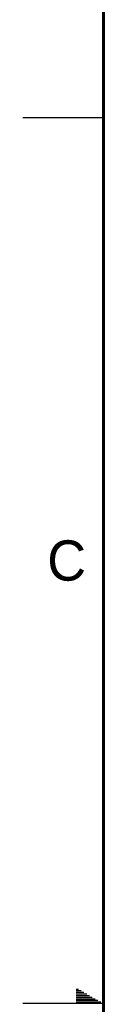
# Model space of a CAD drawing. Header units: inches. Extents: x 0 to 34, y 0 to 22.
# Tile 7 of 84: x 0 to 0.5, y 11 to 17.1. Entities that reach past the tile are written whole.
import ezdxf

# ---------------------------------------------------------------- set-up
doc = ezdxf.new("R2010")
doc.units = ezdxf.units.IN
doc.header["$LTSCALE"] = 1.87
doc.header["$MEASUREMENT"] = 0
doc.layers.get('0').update_dxf_attribs({"linetype": 'CONTINUOUS'})
doc.styles.get("Standard").update_dxf_attribs({"font": 'txt', "width": 0.8})

msp = doc.modelspace()

# ---------------------------------------------------------------- linework, layer by layer
at = {"color": 2, "linetype": 'CONTINUOUS'}
for p, q in [((0.00002, 16.5), (0.50002, 16.5)), ((0.33028, 11.09), (0.34412, 11.09)), ((0.33028, 11.08), (0.36144, 11.08)), ((0.33028, 11.07), (0.37876, 11.07)), ((0.33028, 11.06), (0.39608, 11.06)), ((0.33028, 11.05), (0.4134, 11.05)), ((0.33028, 11.04), (0.43072, 11.04)), ((0.33028, 11.03), (0.44804, 11.03)), ((0.33028, 11.02), (0.46536, 11.02)), ((0.33028, 11.01), (0.48268, 11.01)), ((0.5, 11), (0, 11))]:
    msp.add_line(p, q, dxfattribs=at)
at = {"color": 7, "linetype": 'CONTINUOUS', "const_width": 0.02}
msp.add_lwpolyline([(0.50002, 21.5), (0.50002, 0.5)], dxfattribs=at)

# ---------------------------------------------------------------- texts
at = {"color": 2, "linetype": 'CONTINUOUS'}
msp.add_text('C', height=0.25, dxfattribs=at).set_placement((0.15083, 13.62462))

doc.saveas('drawing.dxf')
